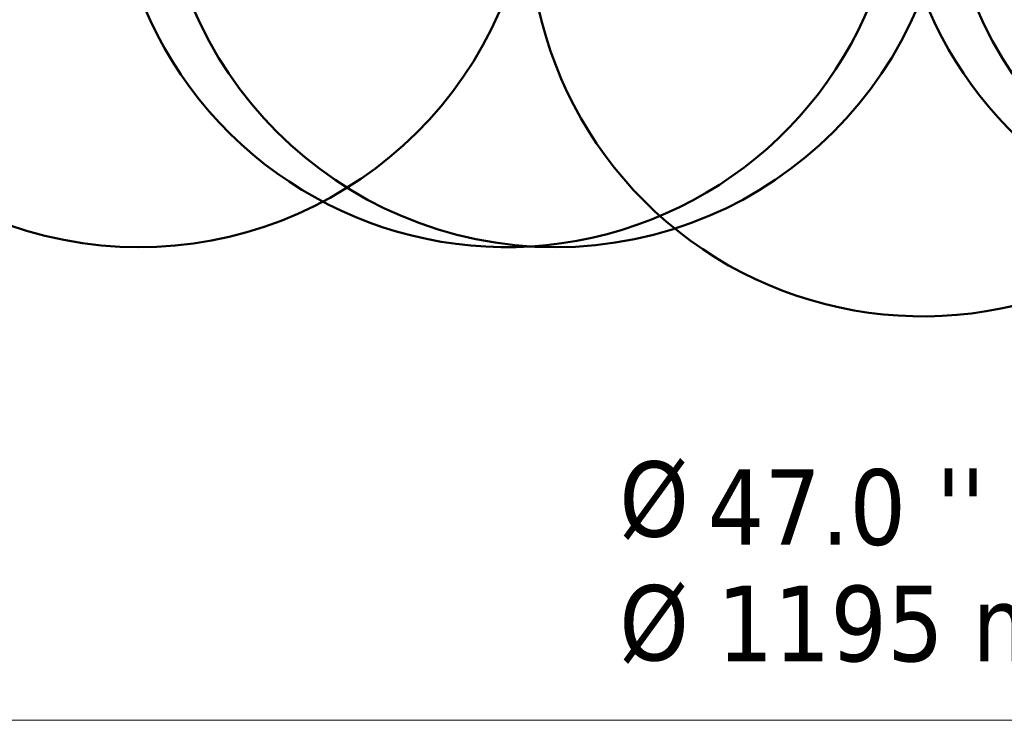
# Model space of a CAD drawing. Header units: millimetres. Extents: x 224 to 3432, y 73 to 2441.
# Tile 12 of 27: x 1825 to 2138, y 82 to 304. Entities that reach past the tile are written whole.
import ezdxf
from ezdxf.enums import TextEntityAlignment as Align

# ---------------------------------------------------------------- set-up
doc = ezdxf.new("R2010")
doc.units = ezdxf.units.MM
doc.header["$LTSCALE"] = 12
for name, color, linetype, lineweight in [('Symbol (ISO)', 7, 'Continuous', 50), ('Widoczne (ISO)', 7, 'Continuous', 50), ('Wymiar (ISO)', 7, 'Continuous', 18)]:
    doc.layers.add(name, color=color, linetype=linetype, lineweight=lineweight)
doc.styles.add('Styl tekstu31', font='tahoma.ttf')
doc.styles.add('Tekst notatki (ISO)', font='tahoma.ttf')

msp = doc.modelspace()

# ---------------------------------------------------------------- linework, layer by layer
at = {"layer": 'Widoczne (ISO)'}
for centre in [(1995.43, 356.96), (2244.3, 356.96)]:
    msp.add_circle(centre, 125, dxfattribs=at)
for centre, start, end in [((1863.27, 356.96), 84.639, 67.6543), ((1979.99, 356.96), 145.7163, 68.4183), ((2112.14, 334.97), 164.2796, 82.4148), ((2228.86, 356.96), 166.8332, 3.968)]:
    msp.add_arc(centre, 125, start, end, dxfattribs=at)
at = {"layer": 'Wymiar (ISO)', "lineweight": 18}
msp.add_line((2673.64, 81.69), (1550.65, 81.69), dxfattribs=at)

# ---------------------------------------------------------------- texts
at = {"layer": 'Symbol (ISO)', "style": 'Styl tekstu31'}
for p in [(2015.79, 163.94), (2015.79, 124.62)]:
    msp.add_text('Ø', height=23.88, dxfattribs=at).set_placement(p, align=Align.TOP_LEFT)
at = {"layer": 'Symbol (ISO)', "insert": (2116.48, 161.75), "char_height": 24, "attachment_point": 1, "style": 'Tekst notatki (ISO)'}
msp.add_mtext("\\fTahoma|b0|i0;''", dxfattribs=at)
at = {"layer": 'Wymiar (ISO)', "char_height": 24, "attachment_point": 7, "style": 'Tekst notatki (ISO)'}
for s, insert in [('47.0', (2043.89, 136.97)), ('1195 mm', (2046.84, 99.98))]:
    msp.add_mtext(s, dxfattribs=dict(at, insert=insert))

doc.saveas('drawing.dxf')
